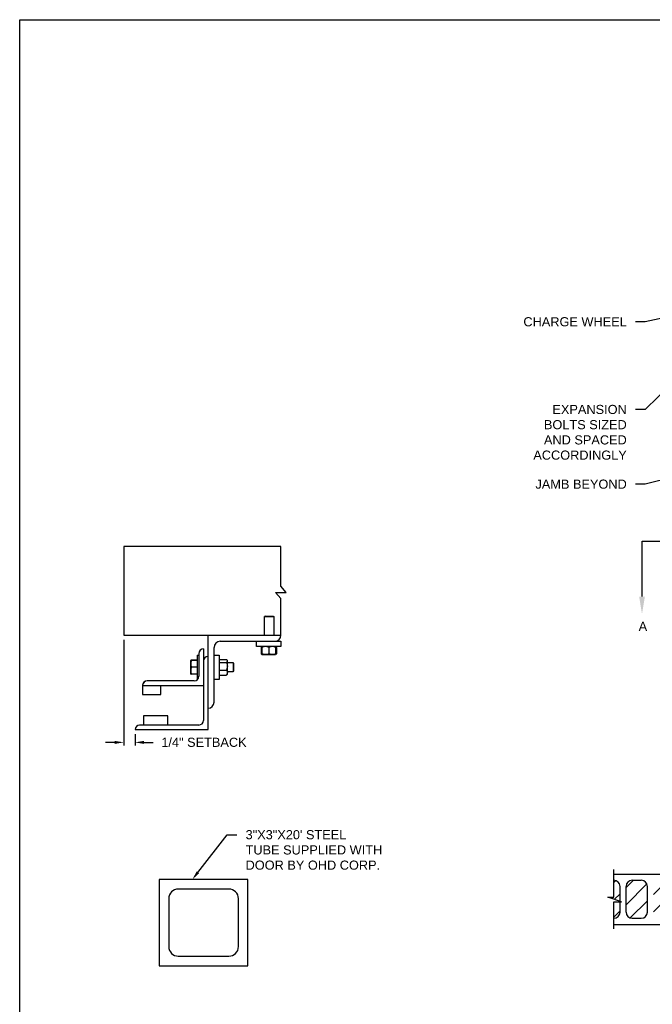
# Model space of a CAD drawing. Header units: inches. Extents: x 169.6 to 213.7, y 195.1 to 247.7.
# Tile 47 of 48: x 194.3 to 200.8, y 237.1 to 247.2. Entities that reach past the tile are written whole.
import ezdxf
from ezdxf import colors
from ezdxf.entities.mleader import LeaderData, LeaderLine
from ezdxf.math import Vec2, Vec3

# ---------------------------------------------------------------- set-up
doc = ezdxf.new("R2010")
doc.units = ezdxf.units.IN
doc.header["$LTSCALE"] = 0.25
doc.header["$MEASUREMENT"] = 0
doc.linetypes.add('CENTER', pattern=[2, 1.25, -0.25, 0.25, -0.25])
for name, color, linetype in [('ANNOTATIONS', 1, 'Continuous'), ('CRANK RH', 7, 'Continuous'), ('DETAILS', 4, 'Continuous'), ('SECTION CUTS', 6, 'CENTER')]:
    doc.layers.add(name, color=color, linetype=linetype)
doc.styles.add('ARIAL', font='arial.ttf', dxfattribs={"height": 0.09375})
doc.styles.get("Standard").update_dxf_attribs({"font": 'romans.shx'})
doc.dimstyles.new('STANDARD$0', dxfattribs={"dimtxt": 0.09375, "dimasz": 0.09375, "dimexe": 0.03125, "dimexo": 0.046875, "dimgap": 0.09, "dimtad": 0, "dimtih": 1, "dimtoh": 1, "dimdec": 4, "dimzin": 0, "dimdsep": 46, "dimtxsty": 'ARIAL', "dimcen": 0.09, "dimadec": 0, "dimazin": 0, "dimtfac": 1, "dimtdec": 4, "dimtofl": 0, "dimtmove": 0, "dimatfit": 1, "dimfxl": 1, "dimtolj": 1, "dimtzin": 0, "dimarcsym": 0})

# ---------------------------------------------------------------- blocks, each defined once
blk = doc.blocks.new('*D21')
at = {"layer": 'ANNOTATIONS', "color": 0, "lineweight": -2, "transparency": 16777216}
for p, q in [((195.322, 240.815), (195.322, 239.73)), ((195.438, 239.846), (195.438, 239.73)), ((195.229, 239.762), (195.135, 239.762)), ((195.531, 239.762), (195.625, 239.762))]:
    blk.add_line(p, q, dxfattribs=at)
at = {"layer": 'ANNOTATIONS', "color": 0, "transparency": 16777216}
for points in [[(195.229, 239.777), (195.229, 239.746), (195.322, 239.762)], [(195.531, 239.777), (195.531, 239.746), (195.438, 239.762)]]:
    blk.add_solid(points, dxfattribs=at)
at = {"layer": 'defpoints', "color": 0, "transparency": 16777216}
for p in [(195.322, 240.862), (195.438, 239.893), (195.438, 239.762)]:
    blk.add_point(p, dxfattribs=at)
at = {"layer": 'ANNOTATIONS', "color": 0, "transparency": 16777216, "insert": (196.146, 239.762), "char_height": 0.09375, "attachment_point": 5, "style": 'ARIAL'}
blk.add_mtext('\\A1;1/4" SETBACK', dxfattribs=at)

msp = doc.modelspace()

# ---------------------------------------------------------------- hatches: boundary and pattern name
at = {"layer": 'CRANK RH', "linetype": 'Continuous'}
h = msp.add_hatch(dxfattribs=at)
h.set_pattern_fill('ANSI31', color=256, style=0)
h.set_pattern_definition([(45, (57.03793, 2.54673), (-0.08838835, 0.08838835), [])])
h.paths.add_polyline_path([(200.42189, 238.28353, 0.41421356), (200.35939, 238.34603), (200.35939, 238.17133), (200.29528, 238.17133), (200.42189, 238.12953)])
h.paths.add_polyline_path([(200.42189, 238.12442), (200.35939, 238.12442), (200.35939, 237.9554, 0.41421356), (200.42189, 238.0179)])
h.paths.add_polyline_path([(200.48439, 238.0179, 0.41421356), (200.54689, 237.9554), (200.64064, 237.9554, 0.41421356), (200.70314, 238.0179), (200.70314, 238.28353, 0.41421356), (200.64064, 238.34603), (200.54689, 238.34603, 0.41421356), (200.48439, 238.28353)])
h.paths.add_polyline_path([(200.98439, 238.28353, 0.41421356), (200.92189, 238.34603), (200.82814, 238.34603, 0.41421356), (200.76564, 238.28353), (200.76564, 238.0179, 0.41421356), (200.82814, 237.9554), (200.92189, 237.9554, 0.41421356), (200.98439, 238.0179)])

# ---------------------------------------------------------------- linework, layer by layer
for p, q in [((200.35939, 238.17133), (200.35939, 238.4554)), ((200.43736, 238.12442), (200.29528, 238.17133)), ((200.29528, 238.17133), (200.35939, 238.17133)), ((200.35939, 237.84603), (200.35939, 238.12442)), ((200.35939, 238.12442), (200.43736, 238.12442))]:
    msp.add_line(p, q, dxfattribs=at)
at = {"layer": 'CRANK RH'}
for p, q in [((200.35939, 238.40853), (201.04689, 238.40853)), ((200.42189, 238.12953), (200.42189, 238.28353)), ((200.48439, 238.0179), (200.48439, 238.28353)), ((200.54689, 238.34603), (200.64064, 238.34603)), ((200.70314, 238.0179), (200.70314, 238.28353)), ((200.42189, 238.0179), (200.42189, 238.12442)), ((200.35939, 237.8929), (201.04689, 237.8929)), ((200.54689, 237.9554), (200.64064, 237.9554))]:
    msp.add_line(p, q, dxfattribs=at)
for centre, start, end in [((200.35939, 238.28353), 0, 90), ((200.54689, 238.28353), 90, 180), ((200.64064, 238.28353), 0, 90), ((200.35939, 238.0179), 270, 0), ((200.54689, 238.0179), 180, 270), ((200.64064, 238.0179), 270, 0)]:
    msp.add_arc(centre, 0.0625, start, end, dxfattribs=at)
at = {"layer": 'defpoints'}
msp.add_lwpolyline([(213.72204, 234.44685), (194.25216, 234.44685), (194.25216, 247.18196), (213.72204, 247.18196)], close=True, dxfattribs=at)
at = {"layer": 'DETAILS'}
for p, q in [((196.98997, 241.30234), (196.93564, 241.36559)), ((196.93564, 241.23909), (196.88131, 241.30234)), ((196.88131, 241.30234), (196.98997, 241.30234)), ((196.77415, 241.05859), (196.76954, 241.05398)), ((196.76954, 240.86184), (196.76954, 241.05398)), ((196.76954, 241.05398), (196.86329, 241.05398)), ((196.77415, 241.05859), (196.85869, 241.05859)), ((196.85869, 241.05859), (196.86329, 241.05398)), ((196.86329, 241.05398), (196.86329, 240.86184)), ((196.18763, 239.89309), (196.18763, 240.86184)), ((196.14075, 240.72121), (196.14075, 239.98684)), ((196.25013, 240.17434), (196.25013, 240.73684)), ((196.31263, 240.79934), (196.93763, 240.79934)), ((196.68763, 240.74609), (196.68763, 240.79934)), ((196.93763, 240.74609), (196.68763, 240.74609)), ((196.73664, 240.73851), (196.73357, 240.73671)), ((196.73357, 240.73671), (196.73357, 240.67234)), ((196.73573, 240.73671), (196.73573, 240.67234)), ((196.73916, 240.74337), (196.74215, 240.74594)), ((196.74232, 240.73799), (196.73968, 240.73671)), ((196.73968, 240.73671), (196.73968, 240.67234)), ((196.74232, 240.73671), (196.74232, 240.67234)), ((196.81263, 240.73671), (196.81263, 240.67234)), ((196.88294, 240.73671), (196.88294, 240.67234)), ((196.88557, 240.73671), (196.88557, 240.67234)), ((196.88953, 240.73671), (196.88953, 240.67234)), ((196.89169, 240.73671), (196.89169, 240.67234)), ((196.93763, 240.79934), (196.93763, 240.74609)), ((196.07538, 240.65871), (196.09388, 240.65871)), ((196.07538, 240.65871), (196.07538, 240.40871)), ((196.09388, 240.67434), (196.09388, 240.43996)), ((196.25013, 240.65871), (196.30338, 240.65871)), ((196.30338, 240.65871), (196.30338, 240.40871)), ((196.30538, 240.45321), (196.30538, 240.61421)), ((196.30538, 240.61421), (196.37713, 240.61421)), ((196.3815, 240.60983), (196.3865, 240.60403)), ((196.73664, 240.67054), (196.73357, 240.67234)), ((196.7401, 240.66999), (196.73573, 240.67234)), ((196.74232, 240.66296), (196.73916, 240.66569)), ((196.74232, 240.67106), (196.73968, 240.67234)), ((196.74232, 240.66296), (196.88294, 240.66296)), ((196.00988, 240.60403), (196.00989, 240.60404)), ((196.00988, 240.60403), (196.00988, 240.60403)), ((196.00988, 240.4634), (196.00988, 240.60403)), ((196.07538, 240.60592), (196.01616, 240.60592)), ((196.07538, 240.60519), (196.01616, 240.60519)), ((196.07538, 240.60515), (196.01616, 240.60515)), ((196.07538, 240.60493), (196.01616, 240.60493)), ((196.07538, 240.60409), (196.01616, 240.60409)), ((196.07538, 240.53385), (196.01616, 240.53385)), ((196.30338, 240.60403), (196.30538, 240.60403)), ((196.30538, 240.58311), (196.37713, 240.58311)), ((196.3865, 240.4634), (196.3865, 240.60403)), ((196.3865, 240.58059), (196.44577, 240.58059)), ((196.44577, 240.58059), (196.45038, 240.57598)), ((196.44577, 240.58059), (196.44577, 240.48684)), ((196.45038, 240.57598), (196.45038, 240.49144)), ((196.00988, 240.4634), (196.00988, 240.4634)), ((196.00989, 240.46337), (196.00989, 240.46338)), ((196.0099, 240.46337), (196.00989, 240.46337)), ((196.00993, 240.46332), (196.0099, 240.46337)), ((196.01593, 240.46334), (196.01616, 240.46249)), ((196.01593, 240.46233), (196.01616, 240.4615)), ((196.07538, 240.46347), (196.01616, 240.46347)), ((196.07538, 240.46333), (196.01616, 240.46333)), ((196.07538, 240.46249), (196.01616, 240.46249)), ((196.07538, 240.46228), (196.01616, 240.46228)), ((196.07538, 240.46224), (196.01616, 240.46224)), ((196.07538, 240.4615), (196.01616, 240.4615)), ((196.08194, 240.40871), (196.07538, 240.40871)), ((196.30338, 240.40871), (196.25013, 240.40871)), ((196.30538, 240.4634), (196.30338, 240.4634)), ((196.30538, 240.50261), (196.37713, 240.50261)), ((196.30538, 240.45321), (196.37713, 240.45321)), ((196.3865, 240.4634), (196.3815, 240.4576)), ((196.44577, 240.48684), (196.3865, 240.48684)), ((196.45038, 240.49144), (196.44577, 240.48684)), ((195.51575, 240.34963), (195.51575, 240.25246)), ((195.51575, 240.34621), (196.14075, 240.34621)), ((196.047, 240.39309), (195.56263, 240.39309)), ((195.70325, 240.25246), (195.70325, 240.34621)), ((195.51575, 240.25246), (195.70325, 240.25246)), ((195.77357, 240.03371), (195.52357, 240.03371)), ((195.52357, 240.03371), (195.52357, 239.93996)), ((195.77357, 239.93996), (195.77357, 240.03371)), ((196.09388, 239.93996), (195.4845, 239.93996)), ((195.43763, 239.89309), (196.18763, 239.89309))]:
    msp.add_line(p, q, dxfattribs=at)
for points in [[(196.93564, 241.36559), (196.93564, 241.77384), (195.3223, 241.77384), (195.3223, 240.86184), (196.93763, 240.86184)], [(196.93564, 240.86184), (196.93564, 241.23909)]]:
    msp.add_lwpolyline(points, dxfattribs=at)
at = {"layer": 'DETAILS', "linetype": 'Continuous'}
msp.add_lwpolyline([(195.68596, 237.46864), (196.59821, 237.46864), (196.59821, 238.3534), (195.68596, 238.3534)], close=True, dxfattribs=at)
msp.add_lwpolyline([(196.40217, 237.56666, 0.41421356), (196.50019, 237.66468), (196.50019, 238.15737, 0.41421356), (196.40217, 238.25538), (195.88199, 238.25538, 0.41421356), (195.78397, 238.15737), (195.78397, 237.66468, 0.41421356), (195.88199, 237.56666)], format="xyb", close=True, dxfattribs=at)
at = {"layer": 'DETAILS'}
for centre, radius, start, end in [((196.87513, 240.86184), 0.0625, 270, 0), ((196.14075, 240.67434), 0.04688, 90, 180), ((196.31263, 240.73684), 0.0625, 90, 180), ((196.18763, 240.59621), 0.04688, 90, 180), ((196.047, 240.43996), 0.04688, 270, 0), ((195.56098, 240.34785), 0.04527, 87.917978, 177.754387), ((195.56263, 240.34621), 0.04688, 90, 180), ((196.18763, 240.17434), 0.0625, 270, 0), ((195.4845, 239.89309), 0.04688, 90, 180), ((196.09388, 239.98684), 0.04688, 270, 0)]:
    msp.add_arc(centre, radius, start, end, dxfattribs=at)
for points, knots in [([(196.73357, 240.73671), (196.73538, 240.73958), (196.7372, 240.74247), (196.73915, 240.74335), (196.73916, 240.74336)], [0, 0, 0, 0, 0.99332562, 1, 1, 1, 1]), ([(196.73573, 240.73671), (196.7364, 240.73808), (196.738, 240.74131), (196.73975, 240.74425), (196.74084, 240.74473), (196.74095, 240.74478)], [0, 0, 0, 0, 0.39860917, 0.94310679, 1, 1, 1, 1]), ([(196.74232, 240.74002), (196.7418, 240.73983), (196.73954, 240.73899), (196.73739, 240.7377), (196.73573, 240.73671)], [0, 0, 0, 0, 0.22784114, 1, 1, 1, 1]), ([(196.77747, 240.74609), (196.77255, 240.74573), (196.76253, 240.74501), (196.75088, 240.7408), (196.74425, 240.73763), (196.74232, 240.73671)], [0, 0, 0, 0, 0.40629057, 0.82726642, 1, 1, 1, 1]), ([(196.74232, 240.73671), (196.74232, 240.73811), (196.74232, 240.7414), (196.74232, 240.7452), (196.74232, 240.74579), (196.74232, 240.74609)], [0, 0, 0, 0, 0.26545991, 0.62807649, 1, 1, 1, 1]), ([(196.81263, 240.73671), (196.80716, 240.73918), (196.79603, 240.74419), (196.78387, 240.74607), (196.77764, 240.74609), (196.77747, 240.74609)], [0, 0, 0, 0, 0.48434141, 0.98632773, 1, 1, 1, 1]), ([(196.84778, 240.74609), (196.84286, 240.74573), (196.83284, 240.74501), (196.82119, 240.7408), (196.81456, 240.73763), (196.81263, 240.73671)], [0, 0, 0, 0, 0.40629057, 0.82726642, 1, 1, 1, 1]), ([(196.88294, 240.73671), (196.87747, 240.73918), (196.86634, 240.74419), (196.85418, 240.74607), (196.84795, 240.74609), (196.84778, 240.74609)], [0, 0, 0, 0, 0.48434141, 0.98632773, 1, 1, 1, 1]), ([(196.88294, 240.73671), (196.88294, 240.73811), (196.88294, 240.7414), (196.88294, 240.7452), (196.88294, 240.74579), (196.88294, 240.74609)], [0, 0, 0, 0, 0.26545991, 0.62807649, 1, 1, 1, 1]), ([(196.8831, 240.74579), (196.88341, 240.74537), (196.88409, 240.74446), (196.8849, 240.7407), (196.88541, 240.7377), (196.88557, 240.73671)], [0, 0, 0, 0, 0.36178326, 0.79041419, 1, 1, 1, 1]), ([(196.88431, 240.74464), (196.88458, 240.74448), (196.88589, 240.74375), (196.88763, 240.74067), (196.88906, 240.73769), (196.88953, 240.73671)], [0, 0, 0, 0, 0.15175447, 0.72144224, 1, 1, 1, 1]), ([(196.89169, 240.73671), (196.88988, 240.73958), (196.88806, 240.74247), (196.8861, 240.74335), (196.88609, 240.74336)], [0, 0, 0, 0, 0.99332562, 1, 1, 1, 1]), ([(196.37713, 240.61421), (196.37852, 240.6129), (196.38182, 240.60978), (196.38562, 240.60459), (196.3862, 240.60066), (196.3865, 240.59866)], [0, 0, 0, 0, 0.26545991, 0.62807649, 1, 1, 1, 1]), ([(196.73357, 240.67234), (196.73538, 240.66947), (196.7372, 240.66659), (196.73915, 240.6657), (196.73916, 240.66569)], [0, 0, 0, 0, 0.99332562, 1, 1, 1, 1]), ([(196.73573, 240.67234), (196.7364, 240.67097), (196.738, 240.66774), (196.73975, 240.6648), (196.74084, 240.66432), (196.74095, 240.66427)], [0, 0, 0, 0, 0.39860917, 0.94310679, 1, 1, 1, 1]), ([(196.73968, 240.67234), (196.73992, 240.67095), (196.74048, 240.66767), (196.74131, 240.66419), (196.7419, 240.66364), (196.74215, 240.66342)], [0, 0, 0, 0, 0.30001685, 0.70983799, 1, 1, 1, 1]), ([(196.77747, 240.66296), (196.77255, 240.66332), (196.76253, 240.66405), (196.75088, 240.66825), (196.74425, 240.67142), (196.74232, 240.67234)], [0, 0, 0, 0, 0.40629057, 0.82726642, 1, 1, 1, 1]), ([(196.74232, 240.67234), (196.74232, 240.67095), (196.74232, 240.66765), (196.74232, 240.66385), (196.74232, 240.66326), (196.74232, 240.66296)], [0, 0, 0, 0, 0.26545991, 0.62807649, 1, 1, 1, 1]), ([(196.81263, 240.67234), (196.80716, 240.66988), (196.79603, 240.66486), (196.78387, 240.66298), (196.77764, 240.66296), (196.77747, 240.66296)], [0, 0, 0, 0, 0.48434141, 0.98632773, 1, 1, 1, 1]), ([(196.84778, 240.66296), (196.84286, 240.66332), (196.83284, 240.66405), (196.82119, 240.66825), (196.81456, 240.67142), (196.81263, 240.67234)], [0, 0, 0, 0, 0.40629057, 0.82726642, 1, 1, 1, 1]), ([(196.88294, 240.67234), (196.87747, 240.66988), (196.86634, 240.66486), (196.85418, 240.66298), (196.84795, 240.66296), (196.84778, 240.66296)], [0, 0, 0, 0, 0.48434141, 0.98632773, 1, 1, 1, 1]), ([(196.88294, 240.67234), (196.88294, 240.67095), (196.88294, 240.66765), (196.88294, 240.66385), (196.88294, 240.66326), (196.88294, 240.66296)], [0, 0, 0, 0, 0.26545991, 0.62807649, 1, 1, 1, 1]), ([(196.88311, 240.66327), (196.88341, 240.66368), (196.88409, 240.66459), (196.8849, 240.66835), (196.88541, 240.67135), (196.88557, 240.67234)], [0, 0, 0, 0, 0.36127383, 0.7902469, 1, 1, 1, 1]), ([(196.88431, 240.66442), (196.88458, 240.66457), (196.88589, 240.66531), (196.88763, 240.66838), (196.88906, 240.67136), (196.88953, 240.67234)], [0, 0, 0, 0, 0.15175447, 0.72144224, 1, 1, 1, 1]), ([(196.89169, 240.67234), (196.88988, 240.66947), (196.88806, 240.66659), (196.8861, 240.6657), (196.88609, 240.66569)], [0, 0, 0, 0, 0.993325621, 1, 1, 1, 1]), ([(196.01616, 240.60409), (196.0144, 240.59839), (196.01086, 240.58688), (196.01021, 240.57497), (196.00988, 240.56897)], [0, 0, 0, 0, 0.49545796, 1, 1, 1, 1]), ([(196.00988, 240.60403), (196.01009, 240.60403), (196.01052, 240.60405), (196.0132, 240.60407), (196.0154, 240.60409), (196.01616, 240.60409)], [0, 0, 0, 0, 0.3928666, 0.79169603, 1, 1, 1, 1]), ([(196.00988, 240.56897), (196.00989, 240.56814), (196.00994, 240.56183), (196.01131, 240.54994), (196.01453, 240.53925), (196.01616, 240.53385)], [0, 0, 0, 0, 0.07010266, 0.53079095, 1, 1, 1, 1]), ([(196.01616, 240.53385), (196.0144, 240.52813), (196.01086, 240.5166), (196.01021, 240.50467), (196.00988, 240.49866)], [0, 0, 0, 0, 0.49545796, 1, 1, 1, 1]), ([(196.01616, 240.60493), (196.01481, 240.60482), (196.01211, 240.60458), (196.01021, 240.60429), (196.01001, 240.6041), (196.00994, 240.60404)], [0, 0, 0, 0, 0.39883061, 0.80149747, 1, 1, 1, 1]), ([(196.01616, 240.60515), (196.01481, 240.605), (196.01211, 240.60471), (196.01022, 240.60435), (196.01002, 240.60412), (196.00995, 240.60405)], [0, 0, 0, 0, 0.40277376, 0.80942169, 1, 1, 1, 1]), ([(196.01616, 240.60592), (196.01482, 240.60568), (196.01212, 240.60518), (196.01027, 240.60457), (196.01007, 240.60421), (196.01001, 240.60411)], [0, 0, 0, 0, 0.41812145, 0.84026469, 1, 1, 1, 1]), ([(196.3865, 240.59866), (196.38649, 240.59831), (196.38643, 240.59598), (196.38489, 240.59163), (196.38114, 240.58682), (196.37812, 240.58403), (196.37713, 240.58311)], [0, 0, 0, 0, 0.06653229, 0.43528257, 0.81455084, 1, 1, 1, 1]), ([(196.37713, 240.58311), (196.37959, 240.57685), (196.3846, 240.56411), (196.38649, 240.55019), (196.3865, 240.54305), (196.3865, 240.54286)], [0, 0, 0, 0, 0.48434141, 0.98632773, 1, 1, 1, 1]), ([(196.3865, 240.54286), (196.38615, 240.53723), (196.38542, 240.52576), (196.38121, 240.51242), (196.37805, 240.50482), (196.37713, 240.50261)], [0, 0, 0, 0, 0.40629057, 0.82726642, 1, 1, 1, 1]), ([(196.00988, 240.49866), (196.00989, 240.49782), (196.00994, 240.49151), (196.01131, 240.4796), (196.01453, 240.46888), (196.01616, 240.46347)], [0, 0, 0, 0, 0.070102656, 0.530790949, 1, 1, 1, 1]), ([(196.01616, 240.46347), (196.0154, 240.46346), (196.01322, 240.46345), (196.01053, 240.46343), (196.0101, 240.46341), (196.00988, 240.4634)], [0, 0, 0, 0, 0.2083045, 0.6015254, 1, 1, 1, 1]), ([(196.00988, 240.4634), (196.00995, 240.4634), (196.01016, 240.46338), (196.01209, 240.46336), (196.0148, 240.46334), (196.01616, 240.46333)], [0, 0, 0, 0, 0.22973043, 0.61267004, 1, 1, 1, 1]), ([(196.37713, 240.50261), (196.37959, 240.49877), (196.3846, 240.49095), (196.38649, 240.48241), (196.3865, 240.47803), (196.3865, 240.47791)], [0, 0, 0, 0, 0.484341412, 0.986327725, 1, 1, 1, 1]), ([(196.3865, 240.47791), (196.38615, 240.47446), (196.38542, 240.46742), (196.38121, 240.45923), (196.37805, 240.45457), (196.37713, 240.45321)], [0, 0, 0, 0, 0.40629057, 0.82726642, 1, 1, 1, 1]), ([(196.38134, 240.45769), (196.38092, 240.45711), (196.37982, 240.45558), (196.37816, 240.45413), (196.37713, 240.45321)], [0, 0, 0, 0, 0.37432244, 1, 1, 1, 1])]:
    msp.add_open_spline(points, degree=3, knots=knots, dxfattribs=at)
at = {"layer": 'SECTION CUTS'}
msp.add_line((200.6479, 241.82889), (207.46948, 241.82889), dxfattribs=at)

# ---------------------------------------------------------------- texts
at = {"layer": 'SECTION CUTS', "style": 'ARIAL'}
msp.add_text('A', height=0.09375, dxfattribs=at).set_placement((200.61342, 240.90646))

# ---------------------------------------------------------------- dimensions: what is measured, and where the dimension line sits
at = {"layer": 'ANNOTATIONS'}
dim = msp.add_linear_dim(base=(195.43763, 239.76161), p1=(195.3223, 240.86184), p2=(195.43763, 239.89309), text='1/4" SETBACK', dimstyle='STANDARD$0', override={"dimarcsym": 1}, dxfattribs=at)
dim.commit()
dim.dimension.update_dxf_attribs({"geometry": '*D21', "text_midpoint": (196.14602, 239.76161), "dimtype": 160})

# ---------------------------------------------------------------- leaders
ml = msp.add_multileader_mtext('Standard', dxfattribs=at)
ml.set_content('CHARGE WHEEL', color=256, style='ARIAL')
ml.set_leader_properties()
ml.build(insert=Vec2(0, 0))
ml.multileader.update_dxf_attribs({"dogleg_length": 0.36, "arrow_head_size": 0.09375})
ctx = ml.context
ctx.base_point, ctx.char_height, ctx.arrow_head_size, ctx.landing_gap_size, ctx.plane_origin = Vec3(199.85451, 244.08044), 0.09375, 0.09375, 0.09, Vec3(203.93229, 243.64721)
ctx.text_align_type = 2
notes = []
notes.append((ctx, [(0, (1, 1, 0), (200.67924, 244.08044), (-1, 0), 0.09796, [(0, [(201.31767, 244.21439)], 0, [])])]))
ctx.mtext.insert, ctx.mtext.width, ctx.mtext.alignment, ctx.mtext.flow_direction = Vec3(200.49128, 244.12731), 1.0279765, 3, 5
ml = msp.add_multileader_mtext('Standard', dxfattribs=at)
ml.set_content('EXPANSION BOLTS SIZED AND SPACED ACCORDINGLY', color=256, style='ARIAL')
ml.set_leader_properties()
ml.build(insert=Vec2(0, 0))
ml.multileader.update_dxf_attribs({"dogleg_length": 0.36, "arrow_head_size": 0.09375})
ctx = ml.context
ctx.base_point, ctx.char_height, ctx.arrow_head_size, ctx.landing_gap_size, ctx.plane_origin = Vec3(199.44172, 243.17928), 0.09375, 0.09375, 0.09, Vec3(203.93229, 242.74606)
ctx.text_align_type = 2
notes.append((ctx, [(0, (1, 1, 0), (200.67924, 243.17928), (-1, 0), 0.09796, [(0, [(201.01448, 243.50337)], 0, [])])]))
ctx.mtext.insert, ctx.mtext.width, ctx.mtext.alignment, ctx.mtext.flow_direction = Vec3(200.49128, 243.22696), 1.0279765, 3, 5
ml = msp.add_multileader_mtext('Standard', dxfattribs=at)
ml.set_content('JAMB BEYOND', color=256, style='ARIAL')
ml.set_leader_properties()
ml.build(insert=Vec2(0, 0))
ml.multileader.update_dxf_attribs({"dogleg_length": 0.36, "arrow_head_size": 0.09375})
ctx = ml.context
ctx.base_point, ctx.char_height, ctx.arrow_head_size, ctx.landing_gap_size, ctx.plane_origin = Vec3(199.47299, 242.41236), 0.09375, 0.09375, 0.09, Vec3(203.93229, 241.97913)
ctx.text_align_type = 2
notes.append((ctx, [(0, (1, 1, 0), (200.67924, 242.41236), (-1, 0), 0.09796, [(0, [(201.59111, 242.64127)], 0, [])])]))
ctx.mtext.insert, ctx.mtext.width, ctx.mtext.alignment, ctx.mtext.flow_direction = Vec3(200.49128, 242.46004), 1.0279765, 3, 5
ml = msp.add_multileader_mtext('Standard', dxfattribs=at)
ml.set_content('3"X3"X20\' STEEL TUBE SUPPLIED WITH DOOR BY OHD CORP.', color=256, style='ARIAL')
ml.set_leader_properties()
ml.build(insert=Vec2(0, 0))
ml.multileader.update_dxf_attribs({"dogleg_length": 0.36, "arrow_head_size": 0.09375})
ctx = ml.context
ctx.base_point, ctx.char_height, ctx.arrow_head_size, ctx.landing_gap_size, ctx.plane_origin = Vec3(196.48389, 238.81312), 0.09375, 0.09375, 0.09, Vec3(195.69886, 238.37989)
notes.append((ctx, [(0, (1, 1, 0), (196.38594, 238.81312), (1, 0), 0.09796, [(0, [(196.02587, 238.3534)], 0, [])])]))
ctx.mtext.insert, ctx.mtext.width, ctx.mtext.flow_direction = Vec3(196.57389, 238.8608), 1.4026992, 5
at = {"layer": 'SECTION CUTS'}
ml = msp.add_multileader_mtext('Standard', dxfattribs=at)
ml.set_content('', color=256)
ml.set_leader_properties()
ml.build(insert=Vec2(0, 0))
ml.multileader.update_dxf_attribs({"dogleg_length": 0, "arrow_head_size": 0.18})
ctx = ml.context
ctx.base_point, ctx.char_height, ctx.arrow_head_size, ctx.landing_gap_size, ctx.plane_origin = Vec3(200.6479, 241.82889), 0.18, 0.18, 0, Vec3(200.6479, 241.07937)
notes.append((ctx, [(0, (1, 1, 0), (200.6479, 241.82889), (1, 0), 0, [(0, [(200.6479, 241.07937)], 0, [])])]))
ctx.mtext.insert, ctx.mtext.flow_direction = Vec3(200.6479, 241.91889), 5
for ctx, leaders in notes:
    for number, flags, end, landing, length, lines in leaders:
        leader = LeaderData()
        leader.index, (leader.has_last_leader_line, leader.has_dogleg_vector, leader.attachment_direction) = number, flags
        leader.last_leader_point, leader.dogleg_vector, leader.dogleg_length = Vec3(end), Vec3(landing), length
        for number, points, colour, breaks in lines:
            line = LeaderLine()
            line.index, line.vertices, line.color, line.breaks = number, Vec3.list(points), colors.encode_raw_color(colour), breaks
            leader.lines.append(line)
        ctx.leaders.append(leader)

doc.saveas('drawing.dxf')
